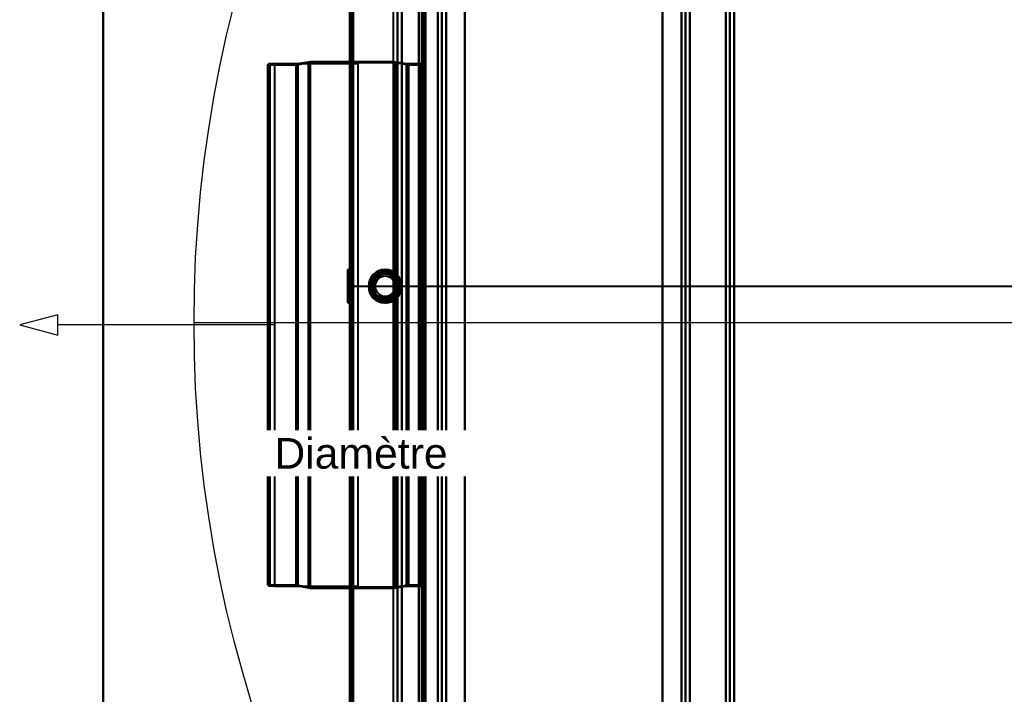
# Model space of a CAD drawing. Header units: millimetres. Extents: x -695 to 695, y -1115 to 611.
# Tile 32 of 87: x -695 to -224, y -177 to 146. Entities that reach past the tile are written whole.
import ezdxf

# ---------------------------------------------------------------- set-up
doc = ezdxf.new("R2010")
doc.units = ezdxf.units.MM
doc.layers.add('A-GENM', color=13, linetype='Continuous', lineweight=40)
doc.layers.add('G-IMPT', color=8, linetype='Continuous', lineweight=40)
doc.styles.add('Arial', font='arial.ttf', dxfattribs={"height": 14.6304})

# ---------------------------------------------------------------- blocks, each defined once
blk = doc.blocks.new('Nexa Toit - 700-751584-Niveau de réf_')
at = {"layer": 'A-GENM'}
for p, q in [((-655, 482.5), (-655, -482.5)), ((-655, -482.5), (-655, 482.5))]:
    blk.add_line(p, q, dxfattribs=at)
blk = doc.blocks.new('NEXA 700 CALQUES_dwg-751640-Niveau de réf_')
at = {"layer": 'G-IMPT'}
for p, q in [((-536.97, 351.4), (-536.97, -334.4)), ((-536.97, 351.4), (-536.97, -334.4)), ((-501.97, -333.9), (-501.97, 350.9)), ((-514.2, 335), (-514.2, -335)), ((-355.17, -335), (-355.17, 335)), ((-353.17, -335), (-353.17, 335)), ((-501.47, 315.9), (-501.47, -333.9)), ((-501.27, 125), (-501.97, 125)), ((-501.27, 125), (-501.97, 125)), ((-501.97, -145), (-501.97, 125)), ((-501.97, -10), (-501.97, 125)), ((-501.97, -145), (-501.97, 125)), ((-501.97, -10), (-501.97, 125)), ((-501.97, 125), (-501.97, -10)), ((-501.97, 125), (-501.97, -10)), ((-501.27, -145), (-501.27, 125)), ((-501.27, -145), (-501.27, 125)), ((-501.27, -145), (-501.27, 125)), ((-501.27, -145), (-501.27, 125)), ((-501.27, 125), (-501.27, -145)), ((-501.27, 125), (-501.27, -145)), ((-501.27, 125), (-501.27, -145)), ((-501.27, 125), (-501.27, -145)), ((-562.74, 114.37), (-576.27, 114.37)), ((-562.74, 114.37), (-576.27, 114.37)), ((-576.27, -134.37), (-576.27, 114.37)), ((-576.27, -134.37), (-576.27, 114.37)), ((-576.27, -134.37), (-576.27, 114.37)), ((-576.27, -134.37), (-576.27, 114.37)), ((-576.27, 114.37), (-576.27, -134.37)), ((-576.27, 114.37), (-576.27, -134.37)), ((-576.27, 114.37), (-576.27, -134.37)), ((-576.27, 114.37), (-576.27, -134.37)), ((-561.97, 114.97), (-575.36, 114.97)), ((-561.97, 114.97), (-575.36, 114.97)), ((-575.36, 114.97), (-575.36, -134.97)), ((-575.36, 114.97), (-575.36, -134.97)), ((-575.36, 114.97), (-575.36, -134.97)), ((-575.36, 114.97), (-575.36, -134.97)), ((-575.36, -134.97), (-575.36, 114.97)), ((-575.36, -134.97), (-575.36, 114.97)), ((-575.36, -134.97), (-575.36, 114.97)), ((-575.36, -134.97), (-575.36, 114.97)), ((-556.74, 115.41), (-562.74, 114.37)), ((-556.74, 115.41), (-562.74, 114.37)), ((-562.74, -134.37), (-562.74, 114.37)), ((-562.74, -134.37), (-562.74, 114.37)), ((-562.74, -134.37), (-562.74, 114.37)), ((-562.74, -134.37), (-562.74, 114.37)), ((-562.74, 114.37), (-562.74, -134.37)), ((-562.74, 114.37), (-562.74, -134.37)), ((-562.74, 114.37), (-562.74, -134.37)), ((-562.74, 114.37), (-562.74, -134.37)), ((-555.97, 116), (-561.97, 114.97)), ((-555.97, 116), (-561.97, 114.97)), ((-561.97, 114.97), (-561.97, -134.97)), ((-561.97, 114.97), (-561.97, -134.97)), ((-561.97, 114.97), (-561.97, -134.97)), ((-561.97, 114.97), (-561.97, -134.97)), ((-561.97, -134.97), (-561.97, 114.97)), ((-561.97, -134.97), (-561.97, 114.97)), ((-561.97, -134.97), (-561.97, 114.97)), ((-561.97, -134.97), (-561.97, 114.97)), ((-515.17, 115.41), (-556.74, 115.41)), ((-515.17, 115.41), (-556.74, 115.41)), ((-556.74, -135.41), (-556.74, 115.41)), ((-556.74, -135.41), (-556.74, 115.41)), ((-556.74, -135.41), (-556.74, 115.41)), ((-556.74, -135.41), (-556.74, 115.41)), ((-556.74, 115.41), (-556.74, -135.41)), ((-556.74, 115.41), (-556.74, -135.41)), ((-556.74, 115.41), (-556.74, -135.41)), ((-556.74, 115.41), (-556.74, -135.41)), ((-515.97, 116), (-555.97, 116)), ((-515.97, 116), (-555.97, 116)), ((-555.97, 116), (-555.97, -136)), ((-555.97, 116), (-555.97, -136)), ((-555.97, 116), (-555.97, -136)), ((-555.97, 116), (-555.97, -136)), ((-555.97, -136), (-555.97, 116)), ((-555.97, -136), (-555.97, 116)), ((-555.97, -136), (-555.97, 116)), ((-555.97, -136), (-555.97, 116)), ((-536.47, 116.5), (-536.97, 116.5)), ((-536.47, 116.5), (-536.97, 116.5)), ((-536.97, -136.5), (-536.97, 116.5)), ((-536.97, -136.5), (-536.97, 116.5)), ((-536.97, -136.5), (-536.97, 116.5)), ((-536.97, -136.5), (-536.97, 116.5)), ((-536.97, 116.5), (-536.97, -136.5)), ((-536.97, 116.5), (-536.97, -136.5)), ((-536.97, 116.5), (-536.97, -136.5)), ((-536.97, 116.5), (-536.97, -136.5)), ((-536.47, -136.5), (-536.47, 116.5)), ((-536.47, -136.5), (-536.47, 116.5)), ((-536.47, -136.5), (-536.47, 116.5)), ((-536.47, -136.5), (-536.47, 116.5)), ((-536.47, 116.5), (-536.47, -136.5)), ((-536.47, 116.5), (-536.47, -136.5)), ((-536.47, 116.5), (-536.47, -136.5)), ((-536.47, 116.5), (-536.47, -136.5)), ((-509.97, 115), (-515.97, 116)), ((-509.97, 115), (-515.97, 116)), ((-515.97, 116), (-515.97, -136)), ((-515.97, 116), (-515.97, -136)), ((-515.97, 116), (-515.97, -136)), ((-515.97, 116), (-515.97, -136)), ((-515.97, -136), (-515.97, 116)), ((-515.97, -136), (-515.97, 116)), ((-515.97, -136), (-515.97, 116)), ((-515.97, -136), (-515.97, 116)), ((-508.96, 114.37), (-515.17, 115.41)), ((-508.96, 114.37), (-515.17, 115.41)), ((-515.17, -135.41), (-515.17, 115.41)), ((-515.17, -135.41), (-515.17, 115.41)), ((-515.17, -135.41), (-515.17, 115.41)), ((-515.17, -135.41), (-515.17, 115.41)), ((-515.17, 115.41), (-515.17, -135.41)), ((-515.17, 115.41), (-515.17, -135.41)), ((-515.17, 115.41), (-515.17, -135.41)), ((-515.17, 115.41), (-515.17, -135.41)), ((-502.97, 115), (-509.97, 115)), ((-502.97, 115), (-509.97, 115)), ((-509.97, 115), (-509.97, -135)), ((-509.97, 115), (-509.97, -135)), ((-509.97, 115), (-509.97, -135)), ((-509.97, 115), (-509.97, -135)), ((-509.97, -135), (-509.97, 115)), ((-509.97, -135), (-509.97, 115)), ((-509.97, -135), (-509.97, 115)), ((-509.97, -135), (-509.97, 115)), ((-501.27, 114.37), (-508.96, 114.37)), ((-501.27, 114.37), (-508.96, 114.37)), ((-508.96, -10), (-508.96, 114.37)), ((-508.96, -134.37), (-508.96, 114.37)), ((-508.96, -10), (-508.96, 114.37)), ((-508.96, -134.37), (-508.96, 114.37)), ((-508.96, 114.37), (-508.96, -10)), ((-508.96, 114.37), (-508.96, -134.37)), ((-508.96, 114.37), (-508.96, -10)), ((-508.96, 114.37), (-508.96, -134.37)), ((-502.97, 115), (-502.97, -135)), ((-502.97, 115), (-502.97, -135)), ((-502.97, 115), (-502.97, -135)), ((-502.97, 115), (-502.97, -135)), ((-502.97, -10), (-502.97, 115)), ((-502.97, -10), (-502.97, 115)), ((-501.97, 116.5), (-502.47, 116.5)), ((-501.97, 116.5), (-502.47, 116.5)), ((-502.47, 116.5), (-502.47, -136.5)), ((-502.47, 116.5), (-502.47, -136.5)), ((-502.47, 116.5), (-502.47, -136.5)), ((-502.47, 116.5), (-502.47, -136.5)), ((-502.47, -136.5), (-502.47, 116.5)), ((-502.47, -136.5), (-502.47, 116.5)), ((-502.47, -136.5), (-502.47, 116.5)), ((-502.47, -136.5), (-502.47, 116.5)), ((-501.97, 116.5), (-501.97, -136.5)), ((-501.97, 116.5), (-501.97, -136.5)), ((-501.97, 116.5), (-501.97, -136.5)), ((-501.97, 116.5), (-501.97, -136.5)), ((-501.97, -136.5), (-501.97, 116.5)), ((-501.97, -136.5), (-501.97, 116.5)), ((-501.97, -136.5), (-501.97, 116.5)), ((-501.97, -136.5), (-501.97, 116.5)), ((-501.97, 116), (-501.97, -10)), ((-501.97, 116), (-501.97, -10)), ((-501.97, -136), (-501.97, 116)), ((-501.97, -136), (-501.97, 116)), ((-501.97, -136), (-501.97, 116)), ((-501.97, -136), (-501.97, 116)), ((-501.27, -134.37), (-501.27, 114.37)), ((-501.27, -10), (-501.27, 114.37)), ((-501.27, -134.37), (-501.27, 114.37)), ((-501.27, -10), (-501.27, 114.37)), ((-501.27, 114.37), (-501.27, -10)), ((-501.27, 114.37), (-501.27, -10)), ((-536.97, 16.45), (-537.92, 16.45)), ((-537.92, 16.45), (-537.92, 0.55)), ((-537.92, 16.45), (-537.92, 0.55)), ((-537.92, 0.55), (-537.92, 16.45)), ((-537.92, 0.55), (-537.92, 16.45)), ((-537.92, 15.65), (-537.92, 8.5)), ((-537.92, 15.65), (-537.92, 8.5)), ((-537.92, 1.35), (-537.92, 15.65)), ((-537.92, 1.35), (-537.92, 15.65)), ((-535.97, 14.58), (-536.99, 14.65)), ((-536.99, 14.65), (-536.99, 2.35)), ((-536.99, 14.65), (-536.99, 2.35)), ((-536.99, 8.5), (-536.99, 14.65)), ((-536.99, 8.5), (-536.99, 14.65)), ((-536.97, 16.45), (-536.97, 0.55)), ((-536.97, 16.45), (-536.97, 0.55)), ((-536.97, 0.55), (-536.97, 16.45)), ((-536.97, 0.55), (-536.97, 16.45)), ((-536.47, 16.37), (-536.97, 16.37)), ((-536.97, 16.37), (-536.97, 8.5)), ((-536.97, 0.62), (-536.97, 16.37)), ((-536.97, 0.62), (-536.97, 16.37)), ((-536.47, 15.62), (-536.97, 15.65)), ((-536.97, 1.35), (-536.97, 15.65)), ((-536.97, 1.35), (-536.97, 15.65)), ((-536.97, 15.65), (-536.97, 1.35)), ((-536.97, 15.65), (-536.97, 1.35)), ((-536.47, 8.5), (-536.47, 16.37)), ((-536.47, 16.37), (-536.47, 8.5)), ((-536.47, 8.5), (-536.47, 15.62)), ((-536.47, 15.62), (-536.47, 8.5)), ((-536.47, 15.62), (-536.47, 1.38)), ((-535.97, 14.58), (-535.97, 8.5)), ((-535.97, 8.5), (-535.97, 14.58)), ((-535.97, 2.42), (-535.97, 14.58)), ((-537.92, 8.5), (-537.92, 1.35)), ((-536.99, 2.35), (-536.99, 8.5)), ((-536.97, 8.5), (-536.97, 0.62)), ((-536.97, 8.5), (-536.97, 0.62)), ((-536.47, 0.62), (-536.47, 8.5)), ((-536.47, 8.5), (-536.47, 0.62)), ((-536.47, 1.38), (-536.47, 8.5)), ((-536.47, 8.5), (-536.47, 1.38)), ((-535.97, 8.5), (-535.97, 2.42)), ((-535.97, 2.42), (-535.97, 8.5)), ((-535.47, 8.5), (531.53, 8.5)), ((-537.92, 0.55), (-536.97, 0.55)), ((-536.99, 2.35), (-535.97, 2.42)), ((-536.97, 1.35), (-536.47, 1.38)), ((-536.97, 0.62), (-536.47, 0.62)), ((-508.96, -134.37), (-508.96, -10)), ((-508.96, -134.37), (-508.96, -10)), ((-508.96, -10), (-508.96, -134.37)), ((-508.96, -10), (-508.96, -134.37)), ((-502.97, -135), (-502.97, -10)), ((-502.97, -135), (-502.97, -10)), ((-502.97, -135), (-502.97, -10)), ((-502.97, -135), (-502.97, -10)), ((-501.97, -10), (-501.97, -136)), ((-501.97, -10), (-501.97, -136)), ((-501.97, -10), (-501.97, -136)), ((-501.97, -10), (-501.97, -136)), ((-501.97, -145), (-501.97, -10)), ((-501.97, -145), (-501.97, -10)), ((-501.97, -10), (-501.97, -145)), ((-501.97, -10), (-501.97, -145)), ((-501.27, -134.37), (-501.27, -10)), ((-501.27, -134.37), (-501.27, -10)), ((-501.27, -10), (-501.27, -134.37)), ((-501.27, -10), (-501.27, -134.37)), ((-501.97, -106.25), (-502.47, -106.25)), ((-501.97, -106.25), (-502.47, -106.25)), ((-502.47, -106.25), (-502.47, -112.75)), ((-502.47, -106.25), (-502.47, -112.75)), ((-502.47, -106.25), (-502.47, -112.75)), ((-502.47, -106.25), (-502.47, -112.75)), ((-502.47, -112.75), (-502.47, -106.25)), ((-502.47, -112.75), (-502.47, -106.25)), ((-502.47, -112.75), (-502.47, -106.25)), ((-502.47, -112.75), (-502.47, -106.25)), ((-501.97, -112.75), (-501.97, -106.25)), ((-501.97, -112.75), (-501.97, -106.25)), ((-501.97, -112.75), (-501.97, -106.25)), ((-501.97, -112.75), (-501.97, -106.25)), ((-501.97, -106.25), (-501.97, -112.75)), ((-501.97, -106.25), (-501.97, -112.75)), ((-501.97, -106.25), (-501.97, -112.75)), ((-501.97, -106.25), (-501.97, -112.75)), ((-502.47, -112.75), (-501.97, -112.75)), ((-502.47, -112.75), (-501.97, -112.75)), ((-576.27, -134.37), (-562.74, -134.37)), ((-576.27, -134.37), (-562.74, -134.37)), ((-575.36, -134.97), (-561.97, -134.97)), ((-575.36, -134.97), (-561.97, -134.97)), ((-562.74, -134.37), (-556.74, -135.41)), ((-562.74, -134.37), (-556.74, -135.41)), ((-561.97, -134.97), (-555.97, -136)), ((-561.97, -134.97), (-555.97, -136)), ((-556.74, -135.41), (-515.17, -135.41)), ((-556.74, -135.41), (-515.17, -135.41)), ((-555.97, -136), (-515.97, -136)), ((-555.97, -136), (-515.97, -136)), ((-536.97, -136.5), (-536.47, -136.5)), ((-536.97, -136.5), (-536.47, -136.5)), ((-515.97, -136), (-509.97, -135)), ((-515.97, -136), (-509.97, -135)), ((-515.17, -135.41), (-508.96, -134.37)), ((-515.17, -135.41), (-508.96, -134.37)), ((-509.97, -135), (-502.97, -135)), ((-509.97, -135), (-502.97, -135)), ((-508.96, -134.37), (-501.27, -134.37)), ((-508.96, -134.37), (-501.27, -134.37)), ((-502.47, -136.5), (-501.97, -136.5)), ((-502.47, -136.5), (-501.97, -136.5)), ((-501.97, -145), (-501.27, -145)), ((-501.97, -145), (-501.27, -145))]:
    blk.add_line(p, q, dxfattribs=at)
at = {"layer": 'G-IMPT', "flags": 128}
for points in [[(-536.97, 351.4), (-536.97, 179.95), (-536.97, 8.5), (-536.97, -162.95), (-536.97, -334.4)], [(-536.97, -334.4), (-536.97, -162.95), (-536.97, 8.5), (-536.97, 179.95), (-536.97, 351.4)], [(-536.97, 351.4), (-536.97, 179.95), (-536.97, 8.5), (-536.97, -162.95), (-536.97, -334.4)], [(-536.97, -334.4), (-536.97, -162.95), (-536.97, 8.5), (-536.97, 179.95), (-536.97, 351.4)], [(-536.97, 351.4), (-536.97, 179.95), (-536.97, 8.5), (-536.97, -162.95), (-536.97, -334.4)], [(-536.97, -334.4), (-536.97, -162.95), (-536.97, 8.5), (-536.97, 179.95), (-536.97, 351.4)], [(-536.97, 351.4), (-536.97, 179.95), (-536.97, 8.5), (-536.97, -162.95), (-536.97, -334.4)], [(-536.97, -334.4), (-536.97, -162.95), (-536.97, 8.5), (-536.97, 179.95), (-536.97, 351.4)], [(-536.47, 351.4), (-536.47, 179.95), (-536.47, 8.5), (-536.47, -162.95), (-536.47, -334.4)], [(-536.47, -334.4), (-536.47, -162.95), (-536.47, 8.5), (-536.47, 179.95), (-536.47, 351.4)], [(-536.47, 351.4), (-536.47, 179.95), (-536.47, 8.5), (-536.47, -162.95), (-536.47, -334.4)], [(-536.47, 350.9), (-536.47, 179.7), (-536.47, 8.5), (-536.47, -162.7), (-536.47, -333.9)], [(-536.47, 350.9), (-536.47, 179.7), (-536.47, 8.5), (-536.47, -162.7), (-536.47, -333.9)], [(-536.47, -333.9), (-536.47, -162.7), (-536.47, 8.5), (-536.47, 179.7), (-536.47, 350.9)], [(-536.47, -333.9), (-536.47, -162.7), (-536.47, 8.5), (-536.47, 179.7), (-536.47, 350.9)], [(-536.47, 350.9), (-536.47, 179.7), (-536.47, 8.5), (-536.47, -162.7), (-536.47, -333.9)], [(-536.47, -333.9), (-536.47, -162.7), (-536.47, 8.5), (-536.47, 179.7), (-536.47, 350.9)], [(-536.37, -334.4), (-536.37, -162.95), (-536.37, 8.5), (-536.37, 179.95), (-536.37, 351.4)], [(-536.37, 351.4), (-536.37, 179.95), (-536.37, 8.5), (-536.37, -162.95), (-536.37, -334.4)], [(-536.37, -334.4), (-536.37, -162.95), (-536.37, 8.5), (-536.37, 179.95), (-536.37, 351.4)], [(-536.37, -334.4), (-536.37, -162.95), (-536.37, 8.5), (-536.37, 179.95), (-536.37, 351.4)], [(-536.37, -334.4), (-536.37, -162.95), (-536.37, 8.5), (-536.37, 179.95), (-536.37, 351.4)], [(-536.37, 351.4), (-536.37, 179.95), (-536.37, 8.5), (-536.37, -162.95), (-536.37, -334.4)], [(-536.37, 351.4), (-536.37, 179.95), (-536.37, 8.5), (-536.37, -162.95), (-536.37, -334.4)], [(-536.37, 351.4), (-536.37, 179.95), (-536.37, 8.5), (-536.37, -162.95), (-536.37, -334.4)], [(-535.97, 351), (-535.97, 179.75), (-535.97, 8.5), (-535.97, -162.75), (-535.97, -334)], [(-535.97, -334), (-535.97, -162.75), (-535.97, 8.5), (-535.97, 179.75), (-535.97, 351)], [(-535.97, -333.9), (-535.97, -162.7), (-535.97, 8.5), (-535.97, 179.7), (-535.97, 350.9)], [(-535.97, 350.9), (-535.97, 179.7), (-535.97, 8.5), (-535.97, -162.7), (-535.97, -333.9)], [(-535.87, 350.9), (-535.87, 179.7), (-535.87, 8.5), (-535.87, -162.7), (-535.87, -333.9)], [(-535.87, -333.9), (-535.87, -162.7), (-535.87, 8.5), (-535.87, 179.7), (-535.87, 350.9)], [(-535.47, 350.9), (-535.47, 179.7), (-535.47, 8.5), (-535.47, -162.7), (-535.47, -333.9)], [(-535.47, -333.9), (-535.47, -162.7), (-535.47, 8.5), (-535.47, 179.7), (-535.47, 350.9)], [(-535.47, 350.9), (-535.47, 179.7), (-535.47, 8.5), (-535.47, -162.7), (-535.47, -333.9)], [(-535.47, 350.9), (-535.47, 179.7), (-535.47, 8.5), (-535.47, -162.7), (-535.47, -333.9)], [(-535.47, 350.9), (-535.47, 179.7), (-535.47, 8.5), (-535.47, -162.7), (-535.47, -333.9)], [(-535.47, -333.9), (-535.47, -162.7), (-535.47, 8.5), (-535.47, 179.7), (-535.47, 350.9)], [(-535.47, -333.9), (-535.47, -162.7), (-535.47, 8.5), (-535.47, 179.7), (-535.47, 350.9)], [(-535.47, -333.9), (-535.47, -162.7), (-535.47, 8.5), (-535.47, 179.7), (-535.47, 350.9)], [(-503.97, 350.9), (-503.97, 179.7), (-503.97, 8.5), (-503.97, -162.7), (-503.97, -333.9)], [(-503.97, -333.9), (-503.97, -162.7), (-503.97, 8.5), (-503.97, 179.7), (-503.97, 350.9)], [(-503.97, 350.9), (-503.97, 179.7), (-503.97, 8.5), (-503.97, -162.7), (-503.97, -333.9)], [(-503.97, -333.9), (-503.97, -162.7), (-503.97, 8.5), (-503.97, 179.7), (-503.97, 350.9)], [(-503.97, 350.9), (-503.97, 179.7), (-503.97, 8.5), (-503.97, -162.7), (-503.97, -333.9)], [(-503.97, -333.9), (-503.97, -162.7), (-503.97, 8.5), (-503.97, 179.7), (-503.97, 350.9)], [(-502.57, -333.9), (-502.57, -162.7), (-502.57, 8.5), (-502.57, 179.7), (-502.57, 350.9)], [(-502.57, 350.9), (-502.57, 179.7), (-502.57, 8.5), (-502.57, -162.7), (-502.57, -333.9)], [(-502.57, -333.9), (-502.57, -162.7), (-502.57, 8.5), (-502.57, 179.7), (-502.57, 350.9)], [(-502.57, 350.9), (-502.57, 179.7), (-502.57, 8.5), (-502.57, -162.7), (-502.57, -333.9)], [(-502.57, 350.9), (-502.57, 179.7), (-502.57, 8.5), (-502.57, -162.7), (-502.57, -333.9)], [(-502.57, -333.9), (-502.57, -162.7), (-502.57, 8.5), (-502.57, 179.7), (-502.57, 350.9)], [(-502.47, 350.9), (-502.47, 179.7), (-502.47, 8.5), (-502.47, -162.7), (-502.47, -333.9)], [(-502.47, -333.9), (-502.47, -162.7), (-502.47, 8.5), (-502.47, 179.7), (-502.47, 350.9)], [(-516.14, -335), (-516.14, -167.5), (-516.14, 0), (-516.14, 167.5), (-516.14, 335)], [(-514.17, 335), (-514.17, 167.5), (-514.17, 0), (-514.17, -167.5), (-514.17, -335)], [(-514.17, -335), (-514.17, -167.5), (-514.17, 0), (-514.17, 167.5), (-514.17, 335)], [(-512.2, 335), (-512.2, 167.5), (-512.2, 0), (-512.2, -167.5), (-512.2, -335)], [(-512.2, -335), (-512.2, -167.5), (-512.2, 0), (-512.2, 167.5), (-512.2, 335)], [(-503.97, -334.4), (-503.97, -167.05), (-503.97, 0.3), (-503.97, 167.65), (-503.97, 335)], [(-503.97, 335), (-503.97, 167.65), (-503.97, 0.3), (-503.97, -167.05), (-503.97, -334.4)], [(-357.17, -335), (-357.17, -167.5), (-357.17, 0), (-357.17, 167.5), (-357.17, 335)], [(-357.17, 335), (-357.17, 167.5), (-357.17, 0), (-357.17, -167.5), (-357.17, -335)], [(-355.2, 335), (-355.2, 167.5), (-355.2, 0), (-355.2, -167.5), (-355.2, -335)], [(-355.2, -335), (-355.2, -167.5), (-355.2, 0), (-355.2, 167.5), (-355.2, 335)], [(-353.23, 335), (-353.23, 167.5), (-353.23, 0), (-353.23, -167.5), (-353.23, -335)], [(-353.23, -335), (-353.23, -167.5), (-353.23, 0), (-353.23, 167.5), (-353.23, 335)], [(-481.97, 328), (-481.97, 164), (-481.97, 0), (-481.97, -164), (-481.97, -328)], [(-481.97, -328), (-481.97, -164), (-481.97, 0), (-481.97, 164), (-481.97, 328)], [(-387.4, -328), (-387.4, -164), (-387.4, 0), (-387.4, 164), (-387.4, 328)], [(-387.4, 328), (-387.4, 164), (-387.4, 0), (-387.4, -164), (-387.4, -328)], [(-501.97, -333.9), (-501.97, -170.67), (-501.97, -7.45), (-501.97, 155.78), (-501.97, 319)], [(-501.97, 319), (-501.97, 155.78), (-501.97, -7.45), (-501.97, -170.67), (-501.97, -333.9)], [(-501.97, 316.4), (-501.97, 153.82), (-501.97, -8.75), (-501.97, -171.33), (-501.97, -333.9)], [(-501.97, -333.9), (-501.97, -171.33), (-501.97, -8.75), (-501.97, 153.82), (-501.97, 316.4)], [(-501.97, -334.4), (-501.97, -171.7), (-501.97, -9), (-501.97, 153.7), (-501.97, 316.4)], [(-501.97, -333.9), (-501.97, -171.33), (-501.97, -8.75), (-501.97, 153.82), (-501.97, 316.4)], [(-501.97, 316.4), (-501.97, 153.7), (-501.97, -9), (-501.97, -171.7), (-501.97, -334.4)], [(-501.97, 316.4), (-501.97, 153.82), (-501.97, -8.75), (-501.97, -171.33), (-501.97, -333.9)], [(-501.47, -334.4), (-501.47, -171.7), (-501.47, -9), (-501.47, 153.7), (-501.47, 316.4)], [(-501.47, -333.9), (-501.47, -171.45), (-501.47, -9), (-501.47, 153.45), (-501.47, 315.9)], [(-501.47, 315.9), (-501.47, 153.45), (-501.47, -9), (-501.47, -171.45), (-501.47, -333.9)], [(-501.47, -333.9), (-501.47, -171.45), (-501.47, -9), (-501.47, 153.45), (-501.47, 315.9)], [(-501.47, 315.9), (-501.47, 153.45), (-501.47, -9), (-501.47, -171.45), (-501.47, -333.9)], [(-501.47, -333.9), (-501.47, -171.45), (-501.47, -9), (-501.47, 153.45), (-501.47, 315.9)], [(-501.47, 315.9), (-501.47, 153.45), (-501.47, -9), (-501.47, -171.45), (-501.47, -333.9)], [(-501.37, 316.4), (-501.37, 153.7), (-501.37, -9), (-501.37, -171.7), (-501.37, -334.4)], [(-501.37, 316.4), (-501.37, 153.7), (-501.37, -9), (-501.37, -171.7), (-501.37, -334.4)], [(-501.37, -334.4), (-501.37, -171.7), (-501.37, -9), (-501.37, 153.7), (-501.37, 316.4)], [(-500.97, 316), (-500.97, 153.5), (-500.97, -9), (-500.97, -171.5), (-500.97, -334)], [(-500.97, -334), (-500.97, -171.5), (-500.97, -9), (-500.97, 153.5), (-500.97, 316)], [(-500.97, -333.9), (-500.97, -171.45), (-500.97, -9), (-500.97, 153.45), (-500.97, 315.9)], [(-500.97, 315.9), (-500.97, 153.45), (-500.97, -9), (-500.97, -171.45), (-500.97, -333.9)], [(-500.87, -333.9), (-500.87, -171.45), (-500.87, -9), (-500.87, 153.45), (-500.87, 315.9)], [(-500.87, 315.9), (-500.87, 153.45), (-500.87, -9), (-500.87, -171.45), (-500.87, -333.9)], [(-481.97, -328), (-481.97, -166.9), (-481.97, -5.8), (-481.97, 155.3), (-481.97, 316.4)], [(-481.97, 316.4), (-481.97, 155.3), (-481.97, -5.8), (-481.97, -166.9), (-481.97, -328)], [(-387.4, -328), (-387.4, -166.9), (-387.4, -5.8), (-387.4, 155.3), (-387.4, 316.4)], [(-387.4, 316.4), (-387.4, 155.3), (-387.4, -5.8), (-387.4, -166.9), (-387.4, -328)], [(-357.17, 316.4), (-357.17, 153.7), (-357.17, -9), (-357.17, -171.7), (-357.17, -334.4)], [(-357.17, -334.4), (-357.17, -171.7), (-357.17, -9), (-357.17, 153.7), (-357.17, 316.4)], [(-494.92, -313.78), (-494.92, -156.89), (-494.92, 0), (-494.92, 156.89), (-494.92, 313.78)], [(-494.92, 313.78), (-494.92, 156.89), (-494.92, 0), (-494.92, -156.89), (-494.92, -313.78)], [(-492.95, 313.84), (-492.95, 156.92), (-492.95, 0), (-492.95, -156.92), (-492.95, -313.84)], [(-492.95, -313.84), (-492.95, -156.92), (-492.95, 0), (-492.95, 156.92), (-492.95, 313.84)], [(-490.98, 313.78), (-490.98, 156.89), (-490.98, 0), (-490.98, -156.89), (-490.98, -313.78)], [(-490.98, -313.78), (-490.98, -156.89), (-490.98, 0), (-490.98, 156.89), (-490.98, 313.78)], [(-490.98, -313.78), (-490.98, -156.89), (-490.98, 0), (-490.98, 156.89), (-490.98, 313.78)], [(-490.98, 313.78), (-490.98, 156.89), (-490.98, 0), (-490.98, -156.89), (-490.98, -313.78)], [(-378.4, 313.78), (-378.4, 156.89), (-378.4, 0), (-378.4, -156.89), (-378.4, -313.78)], [(-378.4, -313.78), (-378.4, -156.89), (-378.4, 0), (-378.4, 156.89), (-378.4, 313.78)], [(-378.4, 313.78), (-378.4, 156.89), (-378.4, 0), (-378.4, -156.89), (-378.4, -313.78)], [(-378.4, -313.78), (-378.4, -156.89), (-378.4, 0), (-378.4, 156.89), (-378.4, 313.78)], [(-376.43, -313.84), (-376.43, -156.92), (-376.43, 0), (-376.43, 156.92), (-376.43, 313.84)], [(-376.43, 313.84), (-376.43, 156.92), (-376.43, 0), (-376.43, -156.92), (-376.43, -313.84)], [(-374.46, 313.78), (-374.46, 156.89), (-374.46, 0), (-374.46, -156.89), (-374.46, -313.78)], [(-374.46, -313.78), (-374.46, -156.89), (-374.46, 0), (-374.46, 156.89), (-374.46, 313.78)], [(-576.27, 114.37), (-576.11, 114.62), (-575.89, 114.81), (-575.62, 114.93), (-575.36, 114.97)], [(-575.36, 114.97), (-575.62, 114.93), (-575.89, 114.81), (-576.11, 114.62), (-576.27, 114.37)], [(-576.27, 114.37), (-576.11, 114.62), (-575.89, 114.81), (-575.62, 114.93), (-575.36, 114.97)], [(-575.36, 114.97), (-575.62, 114.93), (-575.89, 114.81), (-576.11, 114.62), (-576.27, 114.37)], [(-502.97, 115), (-502.93, 115), (-502.89, 115), (-502.85, 115.01), (-502.81, 115.01), (-502.77, 115.02), (-502.73, 115.03), (-502.69, 115.04), (-502.66, 115.05), (-502.62, 115.06), (-502.58, 115.08), (-502.54, 115.1), (-502.51, 115.11), (-502.47, 115.13), (-502.44, 115.15), (-502.4, 115.17), (-502.37, 115.2), (-502.34, 115.22), (-502.31, 115.25), (-502.28, 115.28), (-502.25, 115.3), (-502.22, 115.33), (-502.2, 115.36), (-502.17, 115.39), (-502.15, 115.43), (-502.13, 115.46), (-502.11, 115.49), (-502.09, 115.53), (-502.07, 115.56), (-502.05, 115.6), (-502.04, 115.64), (-502.02, 115.68), (-502.01, 115.71), (-502, 115.75), (-501.99, 115.79), (-501.98, 115.83), (-501.98, 115.87), (-501.97, 115.91), (-501.97, 115.95), (-501.97, 115.99), (-501.97, 116)], [(-502.97, 115), (-502.93, 115), (-502.89, 115), (-502.85, 115.01), (-502.81, 115.01), (-502.77, 115.02), (-502.73, 115.03), (-502.69, 115.04), (-502.66, 115.05), (-502.62, 115.06), (-502.58, 115.08), (-502.54, 115.1), (-502.51, 115.11), (-502.47, 115.13), (-502.44, 115.15), (-502.4, 115.17), (-502.37, 115.2), (-502.34, 115.22), (-502.31, 115.25), (-502.28, 115.28), (-502.25, 115.3), (-502.22, 115.33), (-502.2, 115.36), (-502.17, 115.39), (-502.15, 115.43), (-502.13, 115.46), (-502.11, 115.49), (-502.09, 115.53), (-502.07, 115.56), (-502.05, 115.6), (-502.04, 115.64), (-502.02, 115.68), (-502.01, 115.71), (-502, 115.75), (-501.99, 115.79), (-501.98, 115.83), (-501.98, 115.87), (-501.97, 115.91), (-501.97, 115.95), (-501.97, 115.99), (-501.97, 116)], [(-514.79, 14.35), (-514.79, 14.07), (-514.79, 13.78), (-514.79, 13.49), (-514.79, 13.21)], [(-536.99, 2.35), (-537.16, 2.32), (-537.31, 2.27), (-537.45, 2.2), (-537.65, 2.04), (-537.77, 1.88), (-537.84, 1.74), (-537.9, 1.54), (-537.92, 1.37)], [(-514.79, 3.79), (-514.79, 3.51), (-514.79, 3.22), (-514.79, 2.93), (-514.79, 2.65)], [(-575.36, -134.97), (-575.62, -134.93), (-575.89, -134.81), (-576.11, -134.62), (-576.27, -134.37)], [(-576.27, -134.37), (-576.11, -134.62), (-575.89, -134.81), (-575.62, -134.93), (-575.36, -134.97)], [(-575.36, -134.97), (-575.62, -134.93), (-575.89, -134.81), (-576.11, -134.62), (-576.27, -134.37)], [(-576.27, -134.37), (-576.11, -134.62), (-575.89, -134.81), (-575.62, -134.93), (-575.36, -134.97)], [(-501.97, -136), (-501.97, -135.96), (-501.97, -135.92), (-501.98, -135.88), (-501.98, -135.84), (-501.99, -135.8), (-502, -135.76), (-502.01, -135.72), (-502.02, -135.69), (-502.03, -135.65), (-502.05, -135.61), (-502.06, -135.57), (-502.08, -135.54), (-502.1, -135.5), (-502.12, -135.47), (-502.14, -135.44), (-502.17, -135.4), (-502.19, -135.37), (-502.22, -135.34), (-502.24, -135.31), (-502.27, -135.28), (-502.3, -135.26), (-502.33, -135.23), (-502.36, -135.2), (-502.4, -135.18), (-502.43, -135.16), (-502.46, -135.14), (-502.5, -135.12), (-502.53, -135.1), (-502.57, -135.08), (-502.61, -135.07), (-502.64, -135.05), (-502.68, -135.04), (-502.72, -135.03), (-502.76, -135.02), (-502.8, -135.01), (-502.84, -135.01), (-502.88, -135), (-502.92, -135), (-502.96, -135), (-502.97, -135)], [(-501.97, -136), (-501.97, -135.96), (-501.97, -135.92), (-501.98, -135.88), (-501.98, -135.84), (-501.99, -135.8), (-502, -135.76), (-502.01, -135.72), (-502.02, -135.69), (-502.03, -135.65), (-502.05, -135.61), (-502.06, -135.57), (-502.08, -135.54), (-502.1, -135.5), (-502.12, -135.47), (-502.14, -135.44), (-502.17, -135.4), (-502.19, -135.37), (-502.22, -135.34), (-502.24, -135.31), (-502.27, -135.28), (-502.3, -135.26), (-502.33, -135.23), (-502.36, -135.2), (-502.4, -135.18), (-502.43, -135.16), (-502.46, -135.14), (-502.5, -135.12), (-502.53, -135.1), (-502.57, -135.08), (-502.61, -135.07), (-502.64, -135.05), (-502.68, -135.04), (-502.72, -135.03), (-502.76, -135.02), (-502.8, -135.01), (-502.84, -135.01), (-502.88, -135), (-502.92, -135), (-502.96, -135), (-502.97, -135)]]:
    blk.add_lwpolyline(points, dxfattribs=at)
at = {"layer": 'G-IMPT'}
for radius, start, end in [(7.95, 90, 270), (7.95, 90, 180), (7.95, 47.4205, 312.5795), (7.87, 90, 270), (7.88, 360, 180), (7.88, 360, 180), (7.88, 0, 180), (7.15, 90, 270), (7.15, 90, 270), (7.15, 41.1765, 318.8235), (7.15, 41.1765, 180), (7.12, 90, 180), (7.12, 0, 180), (7.08, 90, 180), (7.08, 360, 180), (6.72, 0, 180), (6.72, 90, 270), (6.15, 90, 270), (6.15, 90, 180), (5.78, 90, 180), (5.78, 90, 270), (5.72, 90, 270), (5.72, 0, 180), (7.95, 270, 90), (7.95, 47.4205, 90), (7.87, 270, 90), (7.15, 270, 90), (7.15, 270, 90), (7.12, 270, 90), (7.08, 270, 90), (6.72, 270, 90), (6.15, 270, 90), (6.15, 0, 90), (5.78, 0, 90), (5.78, 270, 90), (5.72, 270, 90), (4.78, 90, 270), (4.78, 90, 180), (4.78, 270, 90), (4.78, 0, 90), (7.95, 180, 270), (7.87, 180, 270), (7.87, 180, 360), (7.88, 180, 0), (7.15, 180, 318.8235), (7.12, 180, 270), (7.12, 180, 0), (7.08, 180, 270), (7.08, 180, 0), (6.72, 180, 270), (6.15, 180, 360), (5.78, 180, 360), (5.72, 180, 270), (4.78, 180, 360), (7.87, 270, 360), (5.72, 270, 360), (6.72, 270, 360), (7.95, 270, 312.5795)]:
    blk.add_arc((-520.17, 8.5), radius, start, end, dxfattribs=at)
for points, knots in [([(-514.79, 2.65), (-514.41, 3), (-513.88, 3.59), (-513.36, 4.38), (-513.1, 4.85), (-512.92, 5.22), (-512.76, 5.6), (-512.57, 6.13), (-512.31, 7.08), (-512.16, 8.5), (-512.31, 9.92), (-512.57, 10.87), (-512.76, 11.4), (-512.92, 11.78), (-513.1, 12.15), (-513.36, 12.62), (-513.88, 13.41), (-514.41, 14), (-514.79, 14.35)], [0, 0, 0, 0, 0.125, 0.1875, 0.21875, 0.25, 0.28125, 0.3125, 0.375, 0.5, 0.625, 0.6875, 0.71875, 0.75, 0.78125, 0.8125, 0.875, 1, 1, 1, 1]), ([(-514.79, 13.21), (-514.77, 13.04), (-514.72, 12.7), (-514.62, 12.17), (-514.5, 11.71), (-514.39, 11.33), (-514.31, 11.04), (-514.23, 10.74), (-514.13, 10.32), (-513.98, 9.56), (-513.93, 8.93), (-513.93, 8.5)], [0, 0, 0, 0, 0.125, 0.25, 0.375, 0.4375, 0.5, 0.5625, 0.625, 0.75, 1, 1, 1, 1]), ([(-513.93, 8.5), (-513.93, 8.04), (-513.99, 7.38), (-514.16, 6.52), (-514.32, 5.9), (-514.48, 5.34), (-514.62, 4.81), (-514.72, 4.29), (-514.77, 3.96), (-514.79, 3.79)], [0, 0, 0, 0, 0.25, 0.375, 0.5, 0.625, 0.75, 0.875, 1, 1, 1, 1])]:
    blk.add_open_spline(points, degree=3, knots=knots, dxfattribs=at)
blk = doc.blocks.new('Souche connecteur circulaire R23 - Souche connecteur circulaire R23-751697-Niveau de réf_')
at = {"layer": 'A-GENM'}
for p, q in [((-533.03, 125), (-573.03, 125)), ((-573.03, 125), (-573.03, -125)), ((-573.03, 125), (-573.03, -125)), ((-533.03, -125), (-533.03, 125)), ((-533.03, -125), (-533.03, 125)), ((-573.03, -125), (-533.03, -125))]:
    blk.add_line(p, q, dxfattribs=at)
blk = doc.blocks.new('Souche connecteur circulaire R23 - Souche connecteur circulaire R23-751698-Niveau de réf_')
at = {"layer": 'A-GENM'}
for p, q in [((-533.03, 125), (-573.03, 125)), ((-573.03, 125), (-573.03, -125)), ((-573.03, 125), (-573.03, -125)), ((-533.03, -125), (-533.03, 125)), ((-533.03, -125), (-533.03, 125)), ((-573.03, -125), (-533.03, -125))]:
    blk.add_line(p, q, dxfattribs=at)

msp = doc.modelspace()

# ---------------------------------------------------------------- linework, layer by layer
at = {"color": 94, "lineweight": 30}
for p, q in [((-573.03, 125), (-573.03, -125)), ((607.63, 1), (-611.57, 1))]:
    msp.add_line(p, q, dxfattribs=at)
at = {"color": 5, "lineweight": 30}
msp.add_line((-573.03, 0), (-676.66, 0), dxfattribs=at)
msp.add_line((-573.03, 0), (-676.66, 0), dxfattribs=at)
at = {"color": 1, "lineweight": 30}
for p, q in [((-573.03, -12.19), (-573.03, -73.15)), ((-573.03, -12.19), (-573.03, -73.15)), ((-573.03, -48.02), (-573.03, -73.9)), ((-573.03, -48.02), (-573.03, -73.9))]:
    msp.add_line(p, q, dxfattribs=at)
at = {"color": 5, "lineweight": 30, "flags": 128}
msp.add_lwpolyline([(-694.95, 0), (-676.66, -4.9), (-676.66, 4.9)], close=True, dxfattribs=at)
msp.add_lwpolyline([(-694.95, 0), (-676.66, -4.9), (-676.66, 4.9)], close=True, dxfattribs=at)

# ---------------------------------------------------------------- block references
at = {"layer": 'A-GENM'}
for name in ['Nexa Toit - 700-751584-Niveau de réf_', 'Souche connecteur circulaire R23 - Souche connecteur circulaire R23-751697-Niveau de réf_', 'Souche connecteur circulaire R23 - Souche connecteur circulaire R23-751698-Niveau de réf_']:
    msp.add_blockref(name, (0, 0), dxfattribs=at)
at = {"layer": 'G-IMPT'}
msp.add_blockref('NEXA 700 CALQUES_dwg-751640-Niveau de réf_', (0, 10), dxfattribs=at)

# ---------------------------------------------------------------- next in the draw order: texts
at = {"color": 5, "lineweight": 30, "insert": (-531.69, -54.16), "char_height": 14.63, "width": 99.2058, "attachment_point": 2, "line_spacing_factor": 0.941778, "style": 'Arial', "bg_fill": 3, "box_fill_scale": 1.25, "bg_fill_color": 256, "bg_fill_true_color": 13158600, "bg_fill_transparency": 0}
msp.add_mtext('Diamètre', dxfattribs=at)

# ---------------------------------------------------------------- next in the draw order: linework, layer by layer
at = {"color": 94, "lineweight": 30}
msp.add_line((-573.03, 125), (-573.03, -125), dxfattribs=at)
at = {"color": 1, "lineweight": 30}
for p, q in [((-573.03, -12.19), (-573.03, -73.15)), ((-573.03, -12.19), (-573.03, -73.15)), ((-573.03, -48.02), (-573.03, -73.9)), ((-573.03, -48.02), (-573.03, -73.9))]:
    msp.add_line(p, q, dxfattribs=at)

# ---------------------------------------------------------------- next in the draw order: texts
at = {"color": 5, "lineweight": 30, "insert": (-531.69, -54.16), "char_height": 14.63, "width": 99.2058, "attachment_point": 2, "line_spacing_factor": 0.941778, "style": 'Arial', "bg_fill": 3, "box_fill_scale": 1.25, "bg_fill_color": 256, "bg_fill_true_color": 13158600, "bg_fill_transparency": 0}
msp.add_mtext('Diamètre', dxfattribs=at)

# ---------------------------------------------------------------- next in the draw order: linework, layer by layer
at = {"color": 94, "lineweight": 30}
msp.add_circle((-1.97, 1), 609.6, dxfattribs=at)

doc.saveas('drawing.dxf')
